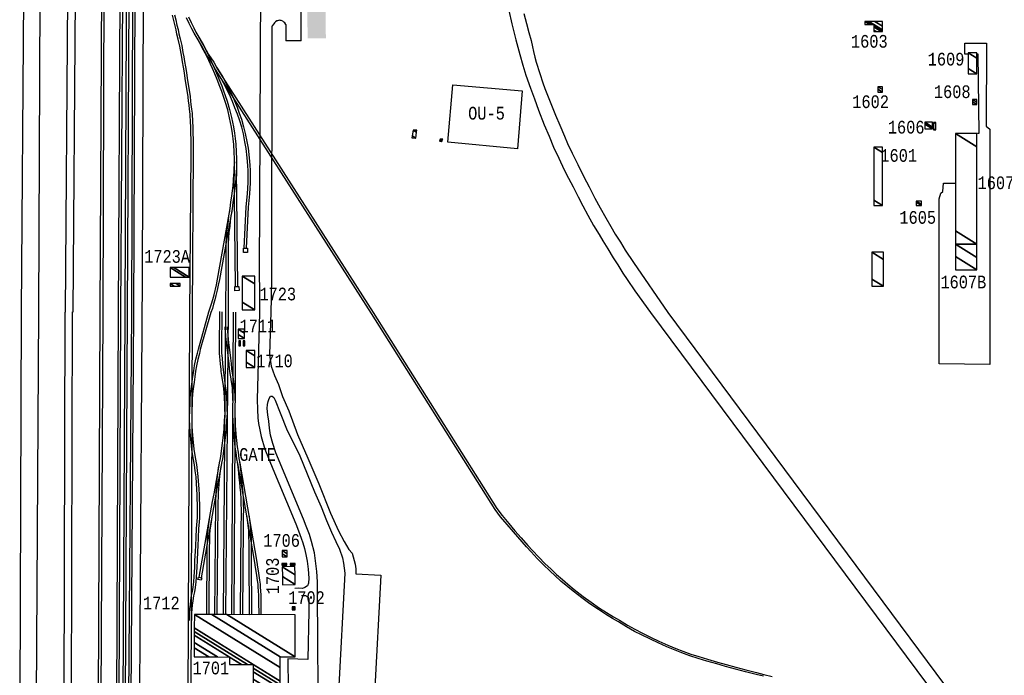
# Model space of a CAD drawing. Extents: x -0.5 to 41.9, y -0.5 to 29.8.
# Tile 17 of 128: x 3.93 to 5.233, y 10.478 to 11.346. Entities that reach past the tile are written whole.
import ezdxf
from ezdxf.enums import TextEntityAlignment as Align

# ---------------------------------------------------------------- set-up
doc = ezdxf.new("R2010")
doc.units = 0
doc.header["$MEASUREMENT"] = 0
doc.linetypes.add('DASHDOT', pattern=[1, 0.5, -0.25, 0, -0.25])
for name, color, linetype in [('11', 2, 'CONTINUOUS'), ('21', 5, 'CONTINUOUS'), ('23', 1, 'CONTINUOUS'), ('31', 2, 'DASHDOT'), ('41', 4, 'CONTINUOUS'), ('44', 1, 'CONTINUOUS')]:
    doc.layers.add(name, color=color, linetype=linetype)
doc.styles.add('MONOTXT', font='MONOTXT', dxfattribs={"height": 0.2})

msp = doc.modelspace()

# ---------------------------------------------------------------- linework, layer by layer
at = {"layer": '11'}
for p, q in [((3.9354, 11.5207), (3.9315, 10.9596)), ((3.9566, 11.5207), (3.9545, 10.9596)), ((4.2819, 11.3396), (4.2819, 11.318)), ((4.3021, 11.318), (4.2819, 11.318)), ((3.9315, 10.9596), (3.9295, 10.3967)), ((3.9545, 10.9596), (3.951, 10.3971)), ((4.7648, 10.9584), (5.1819, 10.3982)), ((4.7875, 10.9584), (5.2025, 10.4006))]:
    msp.add_line(p, q, dxfattribs=at)
for points in [[(4.2488, 11.4858), (4.2468, 11.0105), (4.247, 10.9862), (4.2471, 10.958)], [(4.3021, 11.318), (4.3023, 11.3603), (4.2809, 11.3603)], [(4.5773, 11.3578), (4.5811, 11.3402), (4.5863, 11.3192), (4.5915, 11.2999), (4.5955, 11.2857), (4.5998, 11.2724), (4.6058, 11.2553), (4.611, 11.2411), (4.6166, 11.2261), (4.624, 11.2068), (4.6306, 11.1916), (4.6362, 11.1773), (4.6433, 11.1624), (4.6502, 11.1473), (4.6562, 11.1359), (4.6622, 11.1246), (4.6688, 11.1112), (4.6751, 11.0993), (4.6819, 11.0872), (4.6894, 11.0734), (4.6967, 11.0616), (4.7018, 11.0533), (4.7081, 11.0424), (4.7154, 11.0305), (4.7213, 11.0214), (4.7281, 11.0104), (4.734, 11.0018), (4.744, 10.9869), (4.7648, 10.9584)], [(4.2819, 11.3396), (4.2804, 11.3418), (4.2794, 11.3427), (4.278, 11.3437), (4.2757, 11.3446), (4.2746, 11.3449), (4.2733, 11.345), (4.2724, 11.3449), (4.2708, 11.3445), (4.27, 11.3441), (4.2684, 11.3431), (4.2669, 11.3417), (4.2659, 11.3405), (4.2639, 11.3377)], [(4.597, 11.3542), (4.6005, 11.341), (4.6036, 11.3289), (4.6065, 11.3183), (4.6085, 11.3098), (4.61, 11.3036), (4.6117, 11.2964), (4.6134, 11.2897), (4.6181, 11.2748), (4.6222, 11.2624), (4.625, 11.2546), (4.6301, 11.2415), (4.6343, 11.2304), (4.639, 11.2195), (4.6448, 11.2063), (4.6508, 11.1915), (4.655, 11.182), (4.6611, 11.1691), (4.6683, 11.1543), (4.6766, 11.1378), (4.6836, 11.1245), (4.6912, 11.1096), (4.6982, 11.0967), (4.7055, 11.0836), (4.7122, 11.0721), (4.7181, 11.0622), (4.7251, 11.0515), (4.7313, 11.0407), (4.7422, 11.0244), (4.7875, 10.9584)], [(4.2634, 11.3363), (4.263, 11.0068), (4.2626, 10.9766), (4.2621, 10.9592)], [(4.2639, 11.3377), (4.2634, 11.3363)], [(5.1844, 11.3004), (5.1809, 11.3003), (5.181, 11.3147), (5.2096, 11.3147), (5.2091, 11.2048), (5.2141, 11.201), (5.2138, 10.8897), (5.147, 10.8902), (5.1468, 11.1087), (5.1493, 11.1164), (5.1519, 11.1183), (5.1525, 11.1295), (5.1683, 11.1294)], [(5.1958, 11.3006), (5.198, 11.3006), (5.1992, 11.1954), (5.1975, 11.1951)], [(4.2471, 10.958), (4.2441, 10.8433), (4.2443, 10.8299), (4.245, 10.8188), (4.2459, 10.8115), (4.2473, 10.803), (4.2491, 10.7943), (4.2539, 10.7775), (4.2648, 10.7513), (4.2909, 10.6892), (4.2962, 10.6763), (4.3004, 10.6646), (4.3022, 10.6598), (4.3043, 10.6534), (4.3066, 10.6461), (4.3084, 10.6383), (4.3103, 10.6293), (4.3114, 10.6187), (4.3123, 10.6069), (4.3121, 10.6001), (4.3104, 10.5968), (4.3071, 10.5944), (4.3041, 10.5933), (4.2992, 10.5934), (4.2938, 10.5933)], [(4.2621, 10.9592), (4.2603, 10.9024), (4.2627, 10.8874), (4.2667, 10.8749), (4.2721, 10.8632), (4.2777, 10.8471), (4.2857, 10.8284), (4.2975, 10.7971), (4.3109, 10.7657), (4.3256, 10.7317), (4.341, 10.693), (4.3516, 10.6692), (4.3592, 10.6553), (4.3654, 10.6448), (4.3698, 10.6398), (4.3709, 10.6349), (4.3735, 10.6253), (4.3744, 10.6191), (4.3746, 10.6126), (4.4075, 10.6109), (4.3993, 10.4539)], [(4.3251, 10.3972), (4.3239, 10.5869), (4.3237, 10.6017), (4.323, 10.6155), (4.3198, 10.6405), (4.316, 10.6553), (4.3132, 10.6645), (4.309, 10.6756), (4.3052, 10.6849), (4.2686, 10.7726), (4.2647, 10.7851), (4.2616, 10.7961), (4.2601, 10.8053), (4.2592, 10.8146), (4.2582, 10.8228), (4.2574, 10.8315), (4.2576, 10.8364), (4.2585, 10.8407), (4.2598, 10.8446), (4.2618, 10.8475), (4.2638, 10.8478), (4.2659, 10.8458), (4.2676, 10.8423), (4.2744, 10.8257), (4.2835, 10.8022), (4.2947, 10.7807), (4.3004, 10.7686), (4.3102, 10.7449), (4.3199, 10.7212), (4.3286, 10.701), (4.3358, 10.6832), (4.3424, 10.6676), (4.3479, 10.6552), (4.353, 10.645), (4.3568, 10.6338), (4.3584, 10.6266), (4.3598, 10.6134), (4.3516, 10.4564)], [(4.3026, 10.5837), (4.3052, 10.5839), (4.3078, 10.5839), (4.3099, 10.5831), (4.3116, 10.5816), (4.3124, 10.5796), (4.3122, 10.5634), (4.311, 10.4993), (4.2846, 10.4998), (4.2848, 10.4612), (4.2843, 10.4598), (4.2828, 10.4592), (4.2804, 10.4591)]]:
    msp.add_lwpolyline(points, dxfattribs=at)
at = {"layer": '21'}
for p, q in [((4.4964, 11.1839), (4.5031, 11.2597)), ((4.5031, 11.2597), (4.5947, 11.2516)), ((4.5947, 11.2516), (4.5886, 11.1751)), ((4.5886, 11.1751), (4.4964, 11.1839))]:
    msp.add_line(p, q, dxfattribs=at)
msp.add_solid([(4.3107, 11.3211), (4.3104, 11.3599), (4.3349, 11.3213), (4.3346, 11.3601)], dxfattribs=at)
at = {"layer": '31'}
msp.add_lwpolyline([(4.1342, 12.0274), (4.1324, 11.6362), (4.1311, 11.5697), (4.1313, 11.457), (4.0877, 11.4424), (4.0931, 11.422), (4.0916, 11.0058), (4.0884, 10.5383), (4.0871, 10.2825), (4.0736, 10.2829), (4.0736, 10.2641), (4.0806, 10.2553), (4.0799, 10.1341)], dxfattribs=at)
at = {"layer": '41'}
for p, q in [((4.0602, 10.9589), (4.0633, 11.5199)), ((4.0664, 11.5192), (4.0628, 10.9588)), ((4.0747, 11.5153), (4.0717, 10.9589)), ((4.0778, 10.9582), (4.0801, 11.5191)), ((4.0827, 11.5191), (4.0804, 10.9582)), ((4.1995, 10.5584), (4.2023, 10.9642)), ((4.0338, 10.3974), (4.0361, 10.9581)), ((4.0394, 10.9592), (4.0365, 10.3974)), ((4.0578, 10.3978), (4.0602, 10.9589)), ((4.0628, 10.9588), (4.0604, 10.3978)), ((4.0662, 10.3973), (4.0691, 10.9589)), ((4.0717, 10.9589), (4.0689, 10.3973)), ((4.0739, 10.3969), (4.0778, 10.9582)), ((4.0804, 10.9582), (4.0765, 10.3968)), ((4.1526, 10.3976), (4.1546, 10.9561)), ((4.1579, 10.9591), (4.1559, 10.399)), ((4.2055, 10.9606), (4.2022, 10.5584)), ((4.2105, 10.5588), (4.2125, 10.9586)), ((4.2151, 10.9586), (4.2131, 10.5587))]:
    msp.add_line(p, q, dxfattribs=at)
for points in [[(4.0361, 10.9581), (4.0385, 11.3873), (4.0385, 11.3937), (4.0386, 11.4031), (4.0389, 11.4113), (4.0392, 11.4252), (4.0397, 11.4382), (4.04, 11.4502), (4.0403, 11.4584), (4.0411, 11.4839), (4.0418, 11.4966), (4.0424, 11.5103), (4.0431, 11.5202)], [(4.0457, 11.52), (4.045, 11.5101), (4.0444, 11.4964), (4.0437, 11.4838), (4.0433, 11.4728), (4.043, 11.4583), (4.0426, 11.4501), (4.0423, 11.4382), (4.0418, 11.4251), (4.0415, 11.4113), (4.0412, 11.403), (4.0411, 11.3937), (4.0411, 11.3873), (4.0394, 10.9592)], [(4.0691, 10.9589), (4.069, 10.9705), (4.0718, 11.5206)], [(4.1546, 10.9561), (4.1566, 11.1702), (4.1566, 11.1737), (4.1566, 11.1815), (4.1566, 11.1876), (4.1563, 11.1954), (4.156, 11.2045), (4.1556, 11.2101), (4.1551, 11.22), (4.1546, 11.2247), (4.1544, 11.2271), (4.1537, 11.2333), (4.1532, 11.2378), (4.1526, 11.2437), (4.1512, 11.252), (4.1512, 11.2521), (4.1501, 11.2596), (4.1487, 11.268), (4.1487, 11.268), (4.1476, 11.2756), (4.1464, 11.2829), (4.1453, 11.2902), (4.1441, 11.2962), (4.1441, 11.2962), (4.1414, 11.3109), (4.1394, 11.3199), (4.1378, 11.3265), (4.1366, 11.3323), (4.1352, 11.3379), (4.1335, 11.3449), (4.132, 11.3516)], [(4.1346, 11.3522), (4.1361, 11.3455), (4.1378, 11.3385), (4.1392, 11.3329), (4.1404, 11.3271), (4.142, 11.3205), (4.144, 11.3115), (4.1456, 11.3026), (4.1467, 11.2967), (4.1479, 11.2906), (4.149, 11.2833), (4.1502, 11.276), (4.1513, 11.2684), (4.1527, 11.26), (4.1538, 11.2525), (4.1552, 11.2441), (4.1558, 11.238), (4.1563, 11.2336), (4.157, 11.2274), (4.1577, 11.2223), (4.1582, 11.2102), (4.1586, 11.2046), (4.1589, 11.1954), (4.1592, 11.1877), (4.1592, 11.1815), (4.1592, 11.1738), (4.1592, 11.1701), (4.1579, 10.9591)], [(4.3954, 10.9568), (4.1992, 11.2632), (4.1891, 11.2792), (4.1842, 11.2882), (4.1775, 11.2985), (4.1705, 11.3108), (4.1657, 11.3192), (4.1606, 11.3279), (4.1576, 11.3337), (4.154, 11.341), (4.1506, 11.3482)], [(4.153, 11.3494), (4.1564, 11.3421), (4.16, 11.3349), (4.1629, 11.3292), (4.168, 11.3205), (4.1728, 11.3121), (4.1797, 11.2998), (4.1864, 11.2895), (4.1914, 11.2805), (4.2014, 11.2646), (4.3976, 10.9582)], [(4.2154, 10.9928), (4.2138, 11.1125), (4.2137, 11.1325), (4.2139, 11.1441), (4.214, 11.1617), (4.2137, 11.1707), (4.213, 11.1807), (4.2121, 11.1883), (4.2112, 11.1953), (4.21, 11.2038), (4.2075, 11.216), (4.2049, 11.2264), (4.2015, 11.2377), (4.197, 11.2509), (4.1946, 11.2573), (4.1909, 11.2665), (4.1878, 11.2741), (4.1847, 11.2812), (4.1771, 11.2977), (4.1731, 11.3054), (4.1675, 11.3157), (4.1636, 11.3229)], [(4.1658, 11.3242), (4.1698, 11.317), (4.1728, 11.3115), (4.1754, 11.3066), (4.1795, 11.2986), (4.1812, 11.2949), (4.184, 11.2888), (4.1871, 11.2823), (4.1902, 11.2751), (4.1934, 11.2675), (4.1971, 11.2583), (4.1995, 11.2518), (4.2017, 11.2457), (4.2043, 11.2382), (4.2075, 11.2271), (4.2101, 11.2166), (4.2126, 11.2042), (4.2138, 11.1956), (4.2147, 11.1886), (4.2156, 11.1809), (4.2163, 11.1709), (4.2167, 11.1617), (4.2166, 11.1441), (4.2163, 11.1325), (4.2164, 11.1243), (4.2165, 11.1125), (4.2181, 10.9929)], [(4.2268, 11.0433), (4.2294, 11.098), (4.2294, 11.0981), (4.231, 11.1155), (4.232, 11.1302), (4.2321, 11.1374), (4.232, 11.146), (4.2317, 11.153), (4.2307, 11.1629), (4.2293, 11.1755), (4.2277, 11.1843), (4.2257, 11.1948), (4.2235, 11.2035), (4.2205, 11.2135), (4.2179, 11.221), (4.2146, 11.2293), (4.2112, 11.2374), (4.2086, 11.2439), (4.2064, 11.2485), (4.2048, 11.2518), (4.2032, 11.2547), (4.1994, 11.2623), (4.1961, 11.268), (4.1926, 11.2739), (4.1878, 11.2813)], [(4.1903, 11.283), (4.195, 11.2755), (4.1985, 11.2696), (4.2018, 11.2635), (4.206, 11.2553), (4.2086, 11.2502), (4.2111, 11.2449), (4.2138, 11.2384), (4.2174, 11.2302), (4.2203, 11.2222), (4.223, 11.2143), (4.226, 11.2042), (4.2282, 11.1953), (4.2303, 11.1848), (4.2319, 11.1759), (4.2333, 11.1632), (4.2343, 11.1532), (4.2347, 11.1461), (4.2347, 11.1373), (4.2346, 11.1301), (4.2336, 11.1153), (4.232, 11.0979), (4.2295, 11.0435)], [(4.1801, 10.959), (4.1819, 10.9647), (4.1835, 10.97), (4.1852, 10.9756), (4.1869, 10.9817), (4.1899, 10.9951), (4.1914, 11.0024), (4.207, 11.0883), (4.2082, 11.0961), (4.2093, 11.1043), (4.2105, 11.1127), (4.2113, 11.1194), (4.2121, 11.1262), (4.2127, 11.132), (4.2128, 11.1351), (4.2132, 11.1397), (4.2135, 11.1446), (4.2137, 11.1499), (4.2142, 11.1578)], [(4.2166, 11.1576), (4.2165, 11.1499), (4.2161, 11.1445), (4.2158, 11.1395), (4.2155, 11.1349), (4.2153, 11.1318), (4.2147, 11.1259), (4.2139, 11.1191), (4.213, 11.1123), (4.2119, 11.1039), (4.2108, 11.0957), (4.2095, 11.0879), (4.194, 11.0019), (4.1925, 10.9945), (4.191, 10.9881), (4.1894, 10.981), (4.1877, 10.9749), (4.186, 10.9692), (4.1846, 10.9638), (4.1826, 10.9583)], [(4.2023, 10.9642), (4.2027, 11.0092), (4.2028, 11.0166), (4.2028, 11.0247), (4.2029, 11.0317), (4.2028, 11.0399), (4.2031, 11.0494), (4.2035, 11.0578), (4.2035, 11.0578), (4.204, 11.0646), (4.205, 11.0729), (4.2058, 11.0797), (4.2066, 11.0864), (4.2077, 11.0925)], [(4.2103, 11.092), (4.2092, 11.0861), (4.2084, 11.0794), (4.2076, 11.0725), (4.2066, 11.0643), (4.2061, 11.0576), (4.2057, 11.0493), (4.2055, 11.0399), (4.2055, 11.0317), (4.2054, 11.0247), (4.2055, 11.0166), (4.2054, 11.0091), (4.2055, 10.9606)], [(4.2313, 11.0434), (4.2313, 11.0378), (4.2257, 11.0378), (4.2257, 11.0434), (4.2313, 11.0434)], [(4.2198, 10.9929), (4.2199, 10.9873), (4.2143, 10.9872), (4.2142, 10.9929), (4.2198, 10.9929)], [(4.155, 10.8244), (4.155, 10.8301), (4.1552, 10.8368), (4.1553, 10.8433), (4.1558, 10.8511), (4.157, 10.8606), (4.1578, 10.8667), (4.1589, 10.8738), (4.1599, 10.8811), (4.1612, 10.8881), (4.1629, 10.8967), (4.1648, 10.9046), (4.1661, 10.9099), (4.1801, 10.959)], [(4.1826, 10.9583), (4.1687, 10.9092), (4.1674, 10.904), (4.1655, 10.8962), (4.1637, 10.8876), (4.1625, 10.8807), (4.1615, 10.8734), (4.1604, 10.8663), (4.1596, 10.8602), (4.1584, 10.8508), (4.1579, 10.8431), (4.1578, 10.8367), (4.1576, 10.83), (4.1576, 10.8244)], [(4.201, 10.8275), (4.2011, 10.8325), (4.201, 10.837), (4.2006, 10.8449), (4.2001, 10.853), (4.1992, 10.8611), (4.1972, 10.8749), (4.1965, 10.8804), (4.1962, 10.8828), (4.1954, 10.8904), (4.1942, 10.9047), (4.194, 10.9105), (4.1944, 10.9595)], [(4.197, 10.9594), (4.1966, 10.9105), (4.1968, 10.9047), (4.1974, 10.8981), (4.198, 10.8906), (4.1989, 10.8824), (4.1998, 10.8752), (4.2008, 10.8683), (4.2017, 10.8614), (4.2027, 10.8532), (4.2032, 10.845), (4.2036, 10.8371), (4.2037, 10.8325), (4.2036, 10.8274)], [(4.7436, 10.5363), (4.733, 10.5423), (4.7222, 10.5489), (4.7144, 10.5533), (4.7053, 10.5592), (4.6957, 10.5651), (4.6844, 10.5729), (4.6737, 10.5806), (4.6621, 10.5896), (4.6462, 10.603), (4.6385, 10.6099), (4.6315, 10.6165), (4.6231, 10.6242), (4.6148, 10.6328), (4.6067, 10.6416), (4.6004, 10.6482), (4.5832, 10.6679), (4.575, 10.6776), (4.5663, 10.6881), (4.5592, 10.6977), (4.3954, 10.9568)], [(4.3976, 10.9582), (4.5614, 10.6991), (4.5684, 10.6896), (4.577, 10.6793), (4.5852, 10.6696), (4.5935, 10.66), (4.6024, 10.6499), (4.6086, 10.6434), (4.6167, 10.6346), (4.625, 10.6261), (4.6333, 10.6185), (4.6403, 10.6117), (4.648, 10.6049), (4.6552, 10.5987), (4.6638, 10.5916), (4.6754, 10.5826), (4.686, 10.5751), (4.6972, 10.5672), (4.7066, 10.5614), (4.7157, 10.5556), (4.7235, 10.5512), (4.7344, 10.5446), (4.744, 10.5391)], [(4.2119, 10.842), (4.2119, 10.8449), (4.2117, 10.8488), (4.2115, 10.8534), (4.2111, 10.859), (4.2101, 10.8665), (4.2091, 10.873), (4.2083, 10.8778), (4.2075, 10.8837), (4.2068, 10.8907), (4.2062, 10.8975), (4.2052, 10.9052), (4.2035, 10.9177), (4.2028, 10.9233), (4.2025, 10.9256), (4.2023, 10.9279), (4.2019, 10.9335), (4.2017, 10.9366), (4.2016, 10.9394)], [(4.2043, 10.9395), (4.2043, 10.9366), (4.2045, 10.9336), (4.2049, 10.9278), (4.2054, 10.9237), (4.2061, 10.9181), (4.207, 10.9119), (4.2078, 10.9055), (4.2088, 10.8978), (4.2095, 10.8909), (4.2101, 10.8839), (4.2109, 10.8781), (4.2117, 10.8734), (4.2127, 10.8669), (4.2137, 10.8593), (4.2141, 10.8536), (4.2143, 10.8489), (4.2145, 10.845), (4.2145, 10.842)], [(4.1672, 10.6082), (4.1848, 10.7082), (4.1868, 10.7185), (4.1932, 10.7537), (4.1941, 10.7593), (4.1954, 10.7653), (4.1964, 10.7715), (4.1973, 10.779), (4.1982, 10.7856), (4.199, 10.7926), (4.1998, 10.8), (4.2001, 10.8042), (4.2004, 10.808), (4.2008, 10.8133), (4.201, 10.8224)], [(4.2036, 10.8224), (4.2034, 10.8132), (4.2031, 10.8078), (4.2027, 10.804), (4.2023, 10.7997), (4.2016, 10.7924), (4.2008, 10.7853), (4.1999, 10.7787), (4.199, 10.7711), (4.1979, 10.7648), (4.1967, 10.7588), (4.1957, 10.7533), (4.1894, 10.7181), (4.1874, 10.7077), (4.1697, 10.6073)], [(4.2465, 10.5583), (4.2463, 10.5765), (4.246, 10.584), (4.2458, 10.59), (4.2454, 10.5947), (4.2452, 10.5988), (4.2446, 10.6038), (4.2436, 10.6101), (4.2436, 10.6101), (4.2426, 10.616), (4.2418, 10.621), (4.2408, 10.6274), (4.2182, 10.7587), (4.2172, 10.7649), (4.216, 10.7731), (4.2149, 10.7802), (4.214, 10.7888), (4.2132, 10.7975), (4.2127, 10.8036), (4.2124, 10.8084), (4.212, 10.8147), (4.2118, 10.8231)], [(4.2144, 10.8232), (4.2147, 10.8148), (4.215, 10.8086), (4.2153, 10.8037), (4.2158, 10.7977), (4.2166, 10.7891), (4.2175, 10.7805), (4.2186, 10.7735), (4.2198, 10.7653), (4.2208, 10.7591), (4.2434, 10.6278), (4.2444, 10.6214), (4.2452, 10.6165), (4.2462, 10.6105), (4.2472, 10.6042), (4.2478, 10.599), (4.248, 10.5948), (4.2484, 10.5902), (4.2486, 10.5841), (4.2489, 10.5766), (4.249, 10.5583)], [(4.1542, 10.5507), (4.1543, 10.5551), (4.1545, 10.5601), (4.1549, 10.5666), (4.1555, 10.5714), (4.1561, 10.577), (4.1572, 10.5838), (4.1583, 10.5893), (4.1593, 10.5948), (4.1601, 10.6021), (4.1606, 10.6088), (4.1609, 10.6149), (4.1613, 10.6213), (4.1616, 10.6302), (4.1623, 10.6421), (4.1628, 10.6499), (4.1633, 10.6604), (4.1637, 10.6725), (4.1648, 10.687), (4.165, 10.6955), (4.1649, 10.7045), (4.1647, 10.7113), (4.1646, 10.7176), (4.1642, 10.7242), (4.163, 10.7409), (4.162, 10.749), (4.1609, 10.7568), (4.1592, 10.7661), (4.1576, 10.777), (4.1576, 10.777), (4.156, 10.7908), (4.1552, 10.8006), (4.1549, 10.8085), (4.1549, 10.8123)], [(4.1575, 10.8123), (4.1575, 10.8085), (4.1579, 10.8007), (4.1586, 10.7911), (4.1602, 10.7773), (4.1618, 10.7666), (4.1635, 10.7572), (4.1646, 10.7494), (4.1655, 10.7412), (4.166, 10.7354), (4.1668, 10.7244), (4.1672, 10.7177), (4.1673, 10.7113), (4.1675, 10.7046), (4.1676, 10.6955), (4.1675, 10.6868), (4.167, 10.6807), (4.1663, 10.6723), (4.166, 10.6602), (4.1653, 10.6497), (4.1648, 10.6422), (4.1643, 10.6302), (4.1639, 10.6212), (4.1635, 10.6148), (4.1633, 10.6087), (4.1628, 10.6019), (4.1619, 10.5945), (4.1609, 10.5888), (4.1598, 10.5833), (4.1587, 10.5766), (4.1581, 10.5711), (4.1575, 10.5662), (4.1571, 10.5599), (4.1569, 10.555), (4.1568, 10.5506)], [(4.188, 10.5588), (4.1893, 10.707), (4.1897, 10.7203), (4.1901, 10.7253), (4.1904, 10.7312), (4.191, 10.7377), (4.1918, 10.7454), (4.1929, 10.7526), (4.1937, 10.7567)], [(4.1963, 10.7562), (4.1955, 10.7521), (4.1944, 10.7451), (4.1936, 10.7375), (4.193, 10.731), (4.1927, 10.7251), (4.1923, 10.7201), (4.1921, 10.7148), (4.1919, 10.7069), (4.1906, 10.5588)], [(4.222, 10.5585), (4.2226, 10.6765), (4.223, 10.6888), (4.2231, 10.6972), (4.2229, 10.7052), (4.2227, 10.7117), (4.2223, 10.7198), (4.2216, 10.727), (4.2212, 10.7332), (4.2203, 10.7401), (4.2192, 10.7505), (4.218, 10.7603)], [(4.2206, 10.7606), (4.2218, 10.7508), (4.2229, 10.7404), (4.2238, 10.7335), (4.2242, 10.7272), (4.2249, 10.72), (4.2253, 10.7118), (4.2256, 10.7052), (4.2257, 10.6972), (4.2256, 10.6888), (4.2253, 10.6765), (4.2247, 10.5585)], [(4.1774, 10.5587), (4.1779, 10.6472), (4.1779, 10.6472), (4.1781, 10.656), (4.1784, 10.6638), (4.1789, 10.671), (4.179, 10.6711), (4.1798, 10.6787), (4.1798, 10.6788), (4.1812, 10.6881), (4.1818, 10.691)], [(4.1844, 10.6905), (4.1838, 10.6876), (4.1824, 10.6784), (4.1815, 10.6708), (4.181, 10.6637), (4.1807, 10.6559), (4.1805, 10.6472), (4.18, 10.5587)], [(4.2334, 10.5587), (4.2336, 10.5584), (4.2333, 10.6345), (4.2334, 10.6433), (4.2333, 10.6509), (4.2331, 10.665), (4.2327, 10.6704), (4.2321, 10.6765), (4.2311, 10.6839), (4.2301, 10.6901)], [(4.2327, 10.6905), (4.2337, 10.6843), (4.2347, 10.6768), (4.2353, 10.6707), (4.2357, 10.6651), (4.2358, 10.6595), (4.2359, 10.6509), (4.236, 10.6433), (4.2359, 10.6345), (4.2363, 10.5584)], [(4.1661, 10.6082), (4.1705, 10.6073), (4.1698, 10.604), (4.1654, 10.605), (4.1661, 10.6082)], [(4.9142, 10.4769), (4.9045, 10.4795), (4.8904, 10.483), (4.864, 10.49), (4.8526, 10.4932), (4.8394, 10.497), (4.8278, 10.5006), (4.817, 10.5038), (4.8063, 10.5078), (4.7972, 10.5114), (4.7865, 10.5159), (4.7749, 10.521), (4.7646, 10.5259), (4.7529, 10.5316), (4.7436, 10.5363)], [(4.744, 10.5391), (4.7541, 10.534), (4.7657, 10.5282), (4.7759, 10.5234), (4.7876, 10.5183), (4.7982, 10.5138), (4.8073, 10.5102), (4.8179, 10.5062), (4.8285, 10.5031), (4.8402, 10.4995), (4.8533, 10.4957), (4.8647, 10.4926), (4.8777, 10.4891), (4.8911, 10.4856), (4.9052, 10.482), (4.9149, 10.4795), (4.9258, 10.4767)]]:
    msp.add_lwpolyline(points, dxfattribs=at)
at = {"layer": '44'}
for p, q in [((3.994, 11.524), (3.9898, 10.9588)), ((4.0042, 11.524), (3.9998, 10.9589)), ((3.9892, 10.9588), (3.9881, 10.3977)), ((3.999, 10.9591), (3.9977, 10.3975))]:
    msp.add_line(p, q, dxfattribs=at)

# ---------------------------------------------------------------- texts
at = {"layer": '23', "style": 'MONOTXT', "width": 0.833333}
for s, p in [('1603', (5.0544, 11.3172)), ('1609', (5.156, 11.2936)), ('1608', (5.1642, 11.2505)), ('1602', (5.0561, 11.2373)), ('OU-5', (4.5476, 11.2221)), ('1606', (5.1032, 11.2036)), ('1601', (5.0933, 11.1662)), ('1607A', (5.2281, 11.13)), ('1605', (5.1185, 11.0842)), ('1723A', (4.1247, 11.0325)), ('1607B', (5.1789, 10.9987)), ('1723', (4.2712, 10.9828)), ('1711', (4.2449, 10.9406)), ('1710', (4.2668, 10.8943)), ('GATE', (4.2445, 10.7704)), ('1706', (4.2763, 10.6567)), ('1702', (4.3092, 10.581)), ('1712', (4.1171, 10.574)), ('1701', (4.1826, 10.4879))]:
    msp.add_text(s, height=0.01684, dxfattribs=at).set_placement(p, align=Align.MIDDLE)
msp.add_text('1703', height=0.01684, rotation=90, dxfattribs=at).set_placement((4.2643, 10.6097), align=Align.MIDDLE)

# ---------------------------------------------------------------- meshes
at = {"layer": '21'}
mesh = msp.add_polyface(dxfattribs=at)
corners = [(5.0603, 11.33), (5.0637, 11.33), (5.0603, 11.3321), (5.0486, 11.3394), (5.0703, 11.33), (5.0603, 11.3362), (5.055, 11.3395), (5.0486, 11.3435), (5.0717, 11.33), (5.0603, 11.3371), (5.0564, 11.3395), (5.05, 11.3435), (5.0717, 11.3325), (5.0603, 11.3395), (5.0539, 11.3435), (5.0617, 11.3435), (5.0717, 11.3373), (5.0616, 11.3435), (5.0617, 11.3435), (5.0618, 11.3435), (5.0717, 11.3374), (5.0617, 11.3435), (5.0717, 11.3435)]
mesh.append_faces([[corners[k] for k in face] for face in [(0, 0, 1, 2), (3, 3, 6, 7), (2, 1, 4, 5), (7, 6, 10, 11), (5, 4, 8, 9), (11, 10, 13, 14), (9, 8, 12, 13), (14, 12, 16, 17), (17, 15, 21, 21), (18, 16, 20, 19), (19, 20, 22, 22)]], dxfattribs={"vtx0": -1, "vtx2": -1})
mesh = msp.add_polyface(dxfattribs=at)
corners = [(5.1853, 11.2741), (5.1967, 11.2741), (5.1853, 11.2811), (5.1853, 11.3021), (5.1967, 11.295), (5.1853, 11.3021), (5.1967, 11.3021)]
mesh.append_faces([[corners[k] for k in face] for face in [(0, 0, 1, 2), (2, 1, 4, 5), (3, 4, 6, 6)]], dxfattribs={"vtx0": -1, "vtx2": -1})
mesh = msp.add_polyface(dxfattribs=at)
corners = [(5.0659, 11.2501), (5.0717, 11.2501), (5.0659, 11.2537), (5.0659, 11.257), (5.0717, 11.2534), (5.0659, 11.257), (5.0717, 11.257)]
mesh.append_faces([[corners[k] for k in face] for face in [(0, 0, 1, 2), (2, 1, 4, 5), (3, 4, 6, 6)]], dxfattribs={"vtx0": -1, "vtx2": -1})
mesh = msp.add_polyface(dxfattribs=at)
corners = [(5.1909, 11.2334), (5.1967, 11.2334), (5.1909, 11.237), (5.1909, 11.2404), (5.1967, 11.2368), (5.1909, 11.2404), (5.1967, 11.2404)]
mesh.append_faces([[corners[k] for k in face] for face in [(0, 0, 1, 2), (2, 1, 4, 5), (3, 4, 6, 6)]], dxfattribs={"vtx0": -1, "vtx2": -1})
mesh = msp.add_polyface(dxfattribs=at)
corners = [(4.4489, 11.1894), (4.4539, 11.1892), (4.4493, 11.1921), (4.4504, 11.1997), (4.455, 11.1969), (4.4504, 11.1997), (4.4554, 11.1995)]
mesh.append_faces([[corners[k] for k in face] for face in [(0, 0, 1, 2), (2, 1, 4, 5), (3, 4, 6, 6)]], dxfattribs={"vtx0": -1, "vtx2": -1})
mesh = msp.add_polyface(dxfattribs=at)
corners = [(5.128, 11.2012), (5.138, 11.2012), (5.128, 11.2074), (5.138, 11.2012), (5.128, 11.21), (5.138, 11.2038), (5.138, 11.21)]
mesh.append_faces([[corners[k] for k in face] for face in [(0, 0, 1, 2), (2, 3, 5, 4), (4, 5, 6, 6)]], dxfattribs={"vtx0": -1, "vtx2": -1})
mesh = msp.add_polyface(dxfattribs=at)
corners = [(5.1396, 11.1999), (5.1423, 11.1999), (5.1396, 11.2016), (5.1396, 11.2097), (5.1423, 11.2081), (5.1396, 11.2097), (5.1423, 11.2097)]
mesh.append_faces([[corners[k] for k in face] for face in [(0, 0, 1, 2), (2, 1, 4, 5), (3, 4, 6, 6)]], dxfattribs={"vtx0": -1, "vtx2": -1})
mesh = msp.add_polyface(dxfattribs=at)
corners = [(4.4852, 11.1849), (4.4886, 11.1847), (4.4858, 11.1865), (4.4862, 11.1877), (4.489, 11.186), (4.4862, 11.1877), (4.4896, 11.1875)]
mesh.append_faces([[corners[k] for k in face] for face in [(0, 0, 1, 2), (2, 1, 4, 5), (3, 4, 6, 6)]], dxfattribs={"vtx0": -1, "vtx2": -1})
mesh = msp.add_polyface(dxfattribs=at)
corners = [(5.1685, 11.0487), (5.1967, 11.0487), (5.1685, 11.0663), (5.1685, 11.1953), (5.1967, 11.1777), (5.1685, 11.1953), (5.1967, 11.1953)]
mesh.append_faces([[corners[k] for k in face] for face in [(0, 0, 1, 2), (2, 1, 4, 5), (3, 4, 6, 6)]], dxfattribs={"vtx0": -1, "vtx2": -1})
mesh = msp.add_polyface(dxfattribs=at)
corners = [(5.0603, 11.0998), (5.0717, 11.0998), (5.0603, 11.1069), (5.0603, 11.1771), (5.0717, 11.17), (5.0603, 11.1771), (5.0717, 11.1771)]
mesh.append_faces([[corners[k] for k in face] for face in [(0, 0, 1, 2), (2, 1, 4, 5), (3, 4, 6, 6)]], dxfattribs={"vtx0": -1, "vtx2": -1})
mesh = msp.add_polyface(dxfattribs=at)
corners = [(5.1166, 11.0998), (5.1235, 11.0998), (5.1166, 11.1041), (5.1166, 11.1056), (5.1235, 11.1013), (5.1166, 11.1056), (5.1235, 11.1056)]
mesh.append_faces([[corners[k] for k in face] for face in [(0, 0, 1, 2), (2, 1, 4, 5), (3, 4, 6, 6)]], dxfattribs={"vtx0": -1, "vtx2": -1})
mesh = msp.add_polyface(dxfattribs=at)
corners = [(5.1685, 11.015), (5.1967, 11.015), (5.1685, 11.0326), (5.1685, 11.0487), (5.1967, 11.0312), (5.1685, 11.0487), (5.1967, 11.0487)]
mesh.append_faces([[corners[k] for k in face] for face in [(0, 0, 1, 2), (2, 1, 4, 5), (3, 4, 6, 6)]], dxfattribs={"vtx0": -1, "vtx2": -1})
mesh = msp.add_polyface(dxfattribs=at)
corners = [(5.0579, 10.9931), (5.0731, 10.9931), (5.0579, 11.0025), (5.0731, 10.9931), (5.0579, 11.038), (5.0731, 11.0286), (5.0731, 11.038)]
mesh.append_faces([[corners[k] for k in face] for face in [(0, 0, 1, 2), (2, 3, 5, 4), (4, 5, 6, 6)]], dxfattribs={"vtx0": -1, "vtx2": -1})
mesh = msp.add_polyface(dxfattribs=at)
corners = [(4.1289, 11.0053), (4.1289, 11.0053), (4.1289, 11.0177), (4.1489, 11.0053), (4.1337, 11.0177), (4.1537, 11.0053), (4.1537, 11.0177)]
mesh.append_faces([[corners[k] for k in face] for face in [(0, 1, 3, 2), (2, 3, 5, 4), (4, 5, 6, 6)]], dxfattribs={"vtx0": -1, "vtx2": -1})
mesh = msp.add_polyface(dxfattribs=at)
corners = [(4.224, 10.9617), (4.2408, 10.9617), (4.224, 10.9721), (4.2408, 10.9961), (4.224, 11.0066), (4.2408, 11.0066), (4.2408, 11.0066)]
mesh.append_faces([[corners[k] for k in face] for face in [(0, 0, 1, 2), (2, 1, 3, 4), (4, 3, 6, 5)]], dxfattribs={"vtx0": -1, "vtx2": -1})
mesh = msp.add_polyface(dxfattribs=at)
corners = [(4.1286, 10.9934), (4.1286, 10.9968), (4.1342, 10.9934), (4.1286, 10.9968), (4.1365, 10.9967), (4.1421, 10.9932), (4.1421, 10.9966)]
mesh.append_faces([[corners[k] for k in face] for face in [(0, 0, 2, 3), (1, 2, 5, 4), (4, 5, 6, 6)]], dxfattribs={"vtx0": -1, "vtx2": -1})
mesh = msp.add_polyface(dxfattribs=at)
corners = [(4.2187, 10.9238), (4.2273, 10.9239), (4.2186, 10.9293), (4.2273, 10.9239), (4.2186, 10.9364), (4.2272, 10.931), (4.2272, 10.9364)]
mesh.append_faces([[corners[k] for k in face] for face in [(0, 0, 1, 2), (2, 3, 5, 4), (4, 5, 6, 6)]], dxfattribs={"vtx0": -1, "vtx2": -1})
mesh = msp.add_polyface(dxfattribs=at)
corners = [(4.2196, 10.9141), (4.2218, 10.9141), (4.2196, 10.9155), (4.2196, 10.9209), (4.2218, 10.9195), (4.2196, 10.9209), (4.2218, 10.9209)]
mesh.append_faces([[corners[k] for k in face] for face in [(0, 0, 1, 2), (2, 1, 4, 5), (3, 4, 6, 6)]], dxfattribs={"vtx0": -1, "vtx2": -1})
mesh = msp.add_polyface(dxfattribs=at)
corners = [(4.2252, 10.9141), (4.2274, 10.9141), (4.2252, 10.9155), (4.2252, 10.9209), (4.2274, 10.9195), (4.2252, 10.9209), (4.2274, 10.9209)]
mesh.append_faces([[corners[k] for k in face] for face in [(0, 0, 1, 2), (2, 1, 4, 5), (3, 4, 6, 6)]], dxfattribs={"vtx0": -1, "vtx2": -1})
mesh = msp.add_polyface(dxfattribs=at)
corners = [(4.2296, 10.8856), (4.2408, 10.8856), (4.2296, 10.8926), (4.2296, 10.9081), (4.2408, 10.9011), (4.2296, 10.9081), (4.2408, 10.9081)]
mesh.append_faces([[corners[k] for k in face] for face in [(0, 0, 1, 2), (2, 1, 4, 5), (3, 4, 6, 6)]], dxfattribs={"vtx0": -1, "vtx2": -1})
mesh = msp.add_polyface(dxfattribs=at)
corners = [(4.277, 10.6349), (4.2837, 10.6349), (4.277, 10.639), (4.277, 10.6433), (4.2837, 10.6391), (4.277, 10.6433), (4.2837, 10.6433)]
mesh.append_faces([[corners[k] for k in face] for face in [(0, 0, 1, 2), (2, 1, 4, 5), (3, 4, 6, 6)]], dxfattribs={"vtx0": -1, "vtx2": -1})
mesh = msp.add_polyface(dxfattribs=at)
corners = [(4.2766, 10.6238), (4.2766, 10.6261), (4.2802, 10.6238), (4.2766, 10.6261), (4.2797, 10.6261), (4.2833, 10.6238), (4.2833, 10.6261)]
mesh.append_faces([[corners[k] for k in face] for face in [(0, 0, 2, 3), (1, 2, 5, 4), (4, 5, 6, 6)]], dxfattribs={"vtx0": -1, "vtx2": -1})
mesh = msp.add_polyface(dxfattribs=at)
corners = [(4.2877, 10.6238), (4.2877, 10.6261), (4.2913, 10.6238), (4.2877, 10.6261), (4.2908, 10.6261), (4.2944, 10.6238), (4.2944, 10.6261)]
mesh.append_faces([[corners[k] for k in face] for face in [(0, 0, 2, 3), (1, 2, 5, 4), (4, 5, 6, 6)]], dxfattribs={"vtx0": -1, "vtx2": -1})
mesh = msp.add_polyface(dxfattribs=at)
corners = [(4.2774, 10.5981), (4.2944, 10.5984), (4.2773, 10.609), (4.2944, 10.5984), (4.277, 10.6218), (4.2942, 10.6111), (4.294, 10.6221)]
mesh.append_faces([[corners[k] for k in face] for face in [(0, 0, 1, 2), (2, 3, 5, 4), (4, 5, 6, 6)]], dxfattribs={"vtx0": -1, "vtx2": -1})
mesh = msp.add_polyface(dxfattribs=at)
corners = [(4.2902, 10.5649), (4.2942, 10.5649), (4.2902, 10.5674), (4.2942, 10.5649), (4.2902, 10.5689), (4.2942, 10.5664), (4.2942, 10.5689)]
mesh.append_faces([[corners[k] for k in face] for face in [(0, 0, 1, 2), (2, 3, 5, 4), (4, 5, 6, 6)]], dxfattribs={"vtx0": -1, "vtx2": -1})
mesh = msp.add_polyface(dxfattribs=at)
corners = [(4.1604, 10.5026), (4.2387, 10.466), (4.1798, 10.5025), (4.1605, 10.5145), (4.2502, 10.466), (4.2387, 10.4731), (4.2072, 10.4926), (4.1913, 10.5025), (4.1605, 10.5215), (4.2661, 10.4659), (4.2387, 10.4829), (4.2232, 10.4925), (4.2073, 10.5024), (4.1606, 10.5313), (4.2742, 10.4658), (4.2388, 10.4878), (4.2313, 10.4925), (4.1606, 10.5363), (4.2743, 10.4705), (4.2388, 10.4924), (4.1607, 10.5409), (4.1608, 10.5588), (4.2743, 10.4884), (4.1608, 10.5588), (4.1841, 10.5587), (4.2744, 10.5027), (4.2038, 10.5586), (4.2941, 10.5026), (4.2944, 10.5581)]
mesh.append_faces([[corners[k] for k in face] for face in [(0, 0, 2, 3), (3, 2, 7, 8), (1, 1, 4, 5), (8, 7, 12, 13), (6, 6, 11, 12), (5, 4, 9, 10), (13, 11, 16, 17), (10, 9, 14, 15), (17, 16, 19, 20), (15, 14, 18, 19), (20, 18, 22, 23), (21, 22, 25, 24), (24, 25, 27, 26), (26, 27, 28, 28)]], dxfattribs={"vtx0": -1, "vtx2": -1})

doc.saveas('drawing.dxf')
